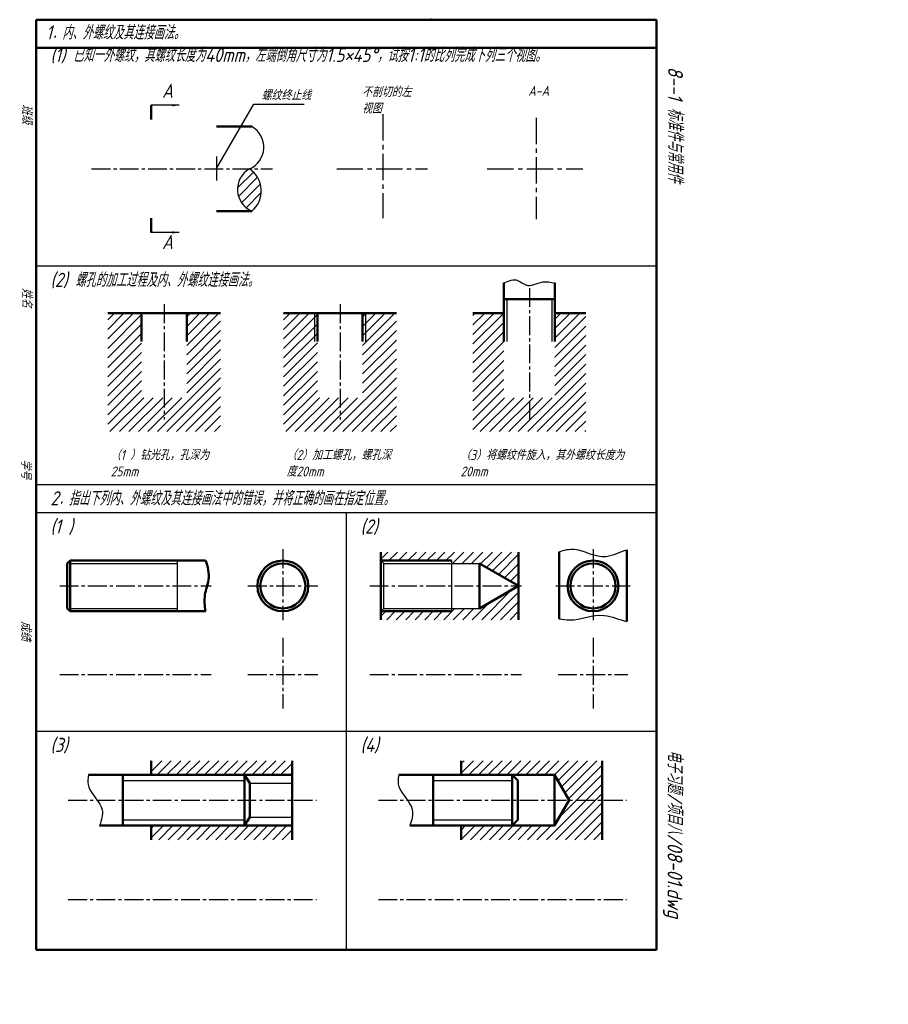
# Model space of a CAD drawing. Header units: millimetres. Extents: x 104 to 412, y -26 to 323.
import ezdxf

# ---------------------------------------------------------------- set-up
doc = ezdxf.new("R2010")
doc.units = ezdxf.units.MM
doc.header["$LTSCALE"] = 0.7
doc.linetypes.add('CENTER2', pattern=[28.575, 19.05, -3.175, 3.175, -3.175])
for name, color, linetype in [('剖面线层', 7, 'Continuous'), ('尺寸层', 221, 'Continuous'), ('细实线层', 7, 'Continuous')]:
    doc.layers.add(name, color=color, linetype=linetype)
for name, color, linetype, lineweight in [('文字层', 227, 'Continuous', 20), ('点画线层', 3, 'CENTER2', 25), ('粗实线层', 7, 'Continuous', 50)]:
    doc.layers.add(name, color=color, linetype=linetype, lineweight=lineweight)
doc.styles.add('工程字体（斜）', font='gbeitc.shx', dxfattribs={"bigfont": 'gbcbig.shx'})
doc.styles.add('工程斜体', font='gbeitc.shx', dxfattribs={"bigfont": 'gbcbig.shx'})
doc.dimstyles.new('gb35', dxfattribs={"dimtxt": 2.5, "dimasz": 2.5, "dimexe": 2, "dimexo": 0, "dimgap": 1, "dimtad": 1, "dimdsep": 46, "dimtxsty": '工程字体（斜）', "dimcen": 0, "dimadec": 0, "dimazin": 0, "dimtfac": 1, "dimtmove": 0, "dimatfit": 3, "dimfxl": 0, "dimarcsym": 0})
pattern_1 = [(45, (159.1167, -39.2018), (-1.683798, 1.683798), [])]
pattern_2 = [(45, (163.9586, -44.3612), (-1.683798, 1.683798), [])]

msp = doc.modelspace()

# ---------------------------------------------------------------- hatches: boundary and pattern name
at = {"layer": '剖面线层', "ltscale": 0.5}
h = msp.add_hatch(dxfattribs=at)
h.set_pattern_fill('ANSI31', scale=0.75, style=0)
h.set_pattern_definition([(45, (158.099, -49.5313), (-1.683798, 1.683798), [])])
h.paths.add_polyline_path([(185.69, 270.22, 0.622996), (186.57, 255.22, 0.503814)])
h = msp.add_hatch(dxfattribs=at)
h.set_pattern_fill('ANSI31', scale=0.75, style=0)
h.set_pattern_definition(pattern_1)
h.paths.add_polyline_path([(147.44, 219), (135.44, 219), (135.44, 177), (175.44, 177), (175.44, 219), (163.44, 219), (163.44, 189), (147.44, 189)])
h = msp.add_hatch(dxfattribs=at)
h.set_pattern_fill('ANSI31', scale=0.75, style=0)
h.set_pattern_definition([(45, (221.5007, -39.2018), (-1.683798, 1.683798), [])])
h.paths.add_polyline_path([(209.83, 219), (197.83, 219), (197.83, 177), (237.83, 177), (237.83, 219), (225.83, 219), (225.83, 189), (209.83, 189)])
h = msp.add_hatch(dxfattribs=at)
h.set_pattern_fill('ANSI31', scale=0.75, style=0)
h.set_pattern_definition(pattern_2)
h.paths.add_polyline_path([(281.16, 134.26), (232.31, 134.26), (232.31, 131.26), (257.31, 131.26), (257.31, 130.26), (267.31, 130.26), (281.16, 122.26)])
h.paths.add_polyline_path([(281.16, 122.26), (267.31, 114.26), (257.31, 114.26), (257.31, 113.26), (232.31, 113.26), (232.31, 110.26), (281.16, 110.26)])
h = msp.add_hatch(dxfattribs=at)
h.set_pattern_fill('ANSI31', scale=0.75, style=0)
h.set_pattern_definition(pattern_2)
h.paths.add_polyline_path([(310.81, 60.22), (260.81, 60.22), (260.81, 55.22), (293.9, 55.22), (299.1, 46.22), (310.81, 46.22)])
h.paths.add_polyline_path([(310.81, 46.22), (299.1, 46.22), (293.9, 37.22), (260.81, 37.22), (260.81, 32.22), (310.81, 32.22)])
at = {"layer": '细实线层', "ltscale": 0.5}
h = msp.add_hatch(dxfattribs=at)
h.set_pattern_fill('ANSI31', scale=0.75, style=0)
h.set_pattern_definition(pattern_1)
h.paths.add_polyline_path([(304.98, 219), (293.98, 219), (293.98, 189), (275.98, 189), (275.98, 219), (264.98, 219), (264.98, 177), (304.98, 177)])
h = msp.add_hatch(dxfattribs=at)
h.set_pattern_fill('ANSI31', scale=0.75, style=0)
h.set_pattern_definition([(45, (163.9586, -38.1928), (-1.6838, 1.6838), [])])
h.paths.add_polyline_path([(200.81, 60.22), (150.81, 60.22), (150.81, 55.22), (200.81, 55.22)])
h.paths.add_polyline_path([(200.81, 37.22), (150.81, 37.22), (150.81, 32.22), (200.81, 32.22)])

# ---------------------------------------------------------------- linework, layer by layer
at = {"layer": '剖面线层', "color": 7, "ltscale": 0.5}
for p, q in [((330.01, 235.63), (110.01, 235.63)), ((330.01, 158.13), (110.01, 158.13)), ((330.01, 148.13), (110.01, 148.13)), ((220.01, 148.13), (220.01, -6.87)), ((330.01, 70.63), (110.01, 70.63))]:
    msp.add_line(p, q, dxfattribs=at)
at = {"layer": '尺寸层', "color": 7, "ltscale": 0.5}
for p, q in [((174.05, 270.3), (187.26, 293.19)), ((187.26, 293.19), (205.1, 293.19))]:
    msp.add_line(p, q, dxfattribs=at)
at = {"layer": '点画线层', "color": 7, "ltscale": 0.7}
for p, q in [((233.05, 289.58), (233.05, 252.68)), ((287.4, 288.34), (287.4, 252.4)), ((216.64, 270.22), (248.89, 270.22)), ((270.07, 270.22), (303.92, 270.22))]:
    msp.add_line(p, q, dxfattribs=at)
at = {"layer": '点画线层', "color": 7, "ltscale": 0.5}
for p, q in [((129.73, 270.22), (193.91, 270.22)), ((284.98, 227.91), (284.98, 181.31)), ((155.44, 222.18), (155.44, 181.31)), ((217.83, 222.18), (217.83, 181.31)), ((197.55, 135.23), (197.55, 110.09)), ((307.55, 135.23), (307.55, 110.09)), ((118.4, 122.26), (172.18, 122.26)), ((185.17, 122.26), (209.93, 122.26)), ((228.4, 122.26), (282.18, 122.26)), ((294.32, 122.26), (320.75, 122.26)), ((197.55, 103.86), (197.55, 78.72)), ((307.55, 103.86), (307.55, 78.72)), ((118.4, 90.88), (172.18, 90.88)), ((185.17, 90.88), (209.93, 90.88)), ((228.4, 90.88), (282.18, 90.88)), ((295.17, 90.88), (319.93, 90.88)), ((121.43, 46.22), (209.45, 46.22)), ((231.43, 46.22), (319.45, 46.22)), ((121.43, 11.05), (209.45, 11.05)), ((231.43, 11.05), (319.45, 11.05))]:
    msp.add_line(p, q, dxfattribs=at)
at = {"layer": '粗实线层', "color": 7, "ltscale": 0.5}
for p, q in [((110.01, 323.13), (110.01, -6.87)), ((320.01, 323.13), (110.01, 323.13)), ((330.01, 323.13), (320.01, 323.13)), ((330.01, -6.87), (330.01, 323.13)), ((330.01, 313.13), (110.01, 313.13)), ((150.83, 287.78), (150.83, 292.78)), ((174.05, 285.22), (186.57, 285.22)), ((186.57, 255.22), (174.05, 255.22)), ((150.83, 252.66), (150.83, 247.66)), ((275.98, 229.73), (275.98, 209)), ((293.98, 229.73), (293.98, 209)), ((275.98, 224), (293.98, 224)), ((135.44, 219), (175.44, 219)), ((147.44, 219), (147.44, 209)), ((163.44, 219), (163.44, 209)), ((197.83, 219), (237.83, 219)), ((209.83, 219), (209.83, 209)), ((225.83, 219), (225.83, 209)), ((264.98, 219), (275.98, 219)), ((293.98, 219), (304.98, 219)), ((232.31, 134.26), (232.31, 110.26)), ((281.16, 134.26), (281.16, 110.26)), ((295.55, 110.6), (295.55, 134.38)), ((319.55, 109.61), (319.55, 135.1)), ((122.07, 131.26), (121.07, 130.26)), ((121.07, 130.26), (121.07, 114.26)), ((122.07, 131.26), (170.13, 131.26)), ((122.07, 131.26), (122.07, 131.26)), ((122.07, 131.26), (122.07, 113.26)), ((232.31, 131.26), (257.31, 131.26)), ((267.31, 130.26), (267.31, 114.26)), ((267.31, 130.26), (281.16, 122.26)), ((281.16, 122.26), (267.31, 114.26)), ((122.07, 113.26), (121.07, 114.26)), ((122.07, 113.26), (170.13, 113.26)), ((257.31, 113.26), (232.31, 113.26)), ((150.81, 55.22), (150.81, 60.22)), ((200.81, 60.22), (200.81, 32.22)), ((260.81, 55.22), (260.81, 60.22)), ((310.81, 60.22), (310.81, 32.22)), ((128.68, 55.22), (200.81, 55.22)), ((140.81, 37.22), (140.81, 55.22)), ((183.9, 55.22), (183.9, 37.22)), ((185.9, 52.22), (183.9, 55.22)), ((238.68, 55.22), (293.9, 55.22)), ((250.81, 37.22), (250.81, 55.22)), ((278.9, 55.22), (278.9, 37.22)), ((280.9, 53.22), (278.9, 55.22)), ((280.9, 53.22), (280.9, 39.22)), ((293.9, 55.22), (293.9, 37.22)), ((293.9, 55.22), (299.1, 46.22)), ((185.9, 52.22), (185.9, 40.22)), ((299.1, 46.22), (293.9, 37.22)), ((185.9, 40.22), (183.9, 37.22)), ((280.9, 39.22), (278.9, 37.22)), ((132.58, 37.22), (200.81, 37.22)), ((150.81, 37.22), (150.81, 32.22)), ((242.58, 37.22), (293.9, 37.22)), ((260.81, 37.22), (260.81, 32.22)), ((110.01, -6.87), (320.01, -6.87)), ((320.01, -6.87), (330.01, -6.87))]:
    msp.add_line(p, q, dxfattribs=at)
for centre, radius in [((197.55, 122.26), 9), ((197.55, 122.26), 8), ((307.55, 122.26), 9), ((307.55, 122.26), 8)]:
    msp.add_circle(centre, radius, dxfattribs=at)
msp.add_open_spline([(170.13, 131.26), (170.98, 129.08), (171.88, 124.81), (169.44, 119.04), (169.82, 115.19), (170.13, 113.26)], degree=3, knots=[4.17649, 4.17649, 4.17649, 4.17649, 11.089888, 16.573906, 22.406895, 22.406895, 22.406895, 22.406895], dxfattribs=at)
at = {"layer": '粗实线层', "color": 7}
msp.add_point((250.01, 323.13), dxfattribs=at)
at = {"layer": '细实线层', "color": 7, "ltscale": 0.5}
for p, q in [((174.05, 274.54), (174.05, 266.07)), ((276.98, 224), (276.98, 209)), ((292.98, 224), (292.98, 209)), ((208.83, 219), (208.83, 209)), ((226.83, 219), (226.83, 209)), ((122.07, 130.26), (160.07, 130.26)), ((160.07, 131.26), (160.07, 113.26)), ((233.31, 130.26), (232.31, 131.26)), ((233.31, 130.26), (267.31, 130.26)), ((233.31, 114.26), (233.31, 130.26)), ((257.31, 131.26), (257.31, 113.26)), ((122.07, 114.26), (160.07, 114.26)), ((233.31, 114.26), (232.31, 113.26)), ((233.31, 114.26), (267.31, 114.26)), ((140.81, 53.22), (183.9, 53.22)), ((250.81, 53.22), (278.9, 53.22)), ((185.9, 52.22), (200.81, 52.22)), ((140.81, 39.22), (183.9, 39.22)), ((185.9, 40.22), (200.81, 40.22)), ((250.81, 39.22), (278.9, 39.22))]:
    msp.add_line(p, q, dxfattribs=at)
for centre, radius, start, end in [((182.44, 277.93), 8.37, 292.8046, 60.4955), ((189.81, 262.93), 8.37, 119.5045, 247.1954), ((180.57, 262.39), 9.35, 309.8708, 56.8292)]:
    msp.add_arc(centre, radius, start, end, dxfattribs=at)
msp.add_spline([(275.98, 229.73), (280.83, 230.66), (283.68, 229.01), (289.72, 230.1), (293.98, 229.73)], degree=3, dxfattribs=at)
for points, knots in [([(295.55, 134.38), (297.35, 135.02), (302.85, 136.22), (310.14, 130.66), (317.29, 134.41), (319.55, 135.1)], [4.547001, 4.547001, 4.547001, 4.547001, 10.126039, 21.753332, 28.520584, 28.520584, 28.520584, 28.520584]), ([(295.55, 110.6), (296.8, 110.33), (302.09, 109.6), (309.96, 113.47), (316.95, 110.24), (319.55, 109.61)], [4.024041, 4.024041, 4.024041, 4.024041, 7.82494, 20.197504, 28.107196, 28.107196, 28.107196, 28.107196]), ([(128.68, 55.22), (128.32, 53.7), (128.21, 49.31), (134.68, 44.28), (133.27, 39.13), (132.58, 37.22)], [6.745382, 6.745382, 6.745382, 6.745382, 11.469055, 20.794129, 26.266385, 26.266385, 26.266385, 26.266385]), ([(238.68, 55.22), (238.32, 53.7), (238.21, 49.31), (244.68, 44.28), (243.27, 39.13), (242.58, 37.22)], [6.745382, 6.745382, 6.745382, 6.745382, 11.469055, 20.794129, 26.266385, 26.266385, 26.266385, 26.266385])]:
    msp.add_open_spline(points, degree=3, knots=knots, dxfattribs=at)
at = {"layer": '细实线层', "color": 7}
msp.add_point((250.01, 323.13), dxfattribs=at)

# ---------------------------------------------------------------- texts
at = {"layer": '尺寸层', "color": 7, "ltscale": 0.5, "insert": (189.97, 298.07), "char_height": 3.5, "width": 19.2122, "attachment_point": 1, "style": '工程斜体'}
msp.add_mtext('螺纹终止线', dxfattribs=at)
at = {"layer": '文字层', "color": 7, "style": '工程字体（斜）'}
for s, p in [('班级', (105.04, 293.1)), ('姓名', (105.02, 228.01)), ('学号', (104.64, 167.24)), ('成绩', (104.64, 109.81))]:
    msp.add_text(s, height=3.5, rotation=270, dxfattribs=at).set_placement(p)
at = {"layer": '细实线层', "color": 7, "ltscale": 0.5}
for s, style, p in [('    8--1 标准件与常用件  ', '工程字体（斜）', (334.18, 317.85)), ('电子习题/项目八/08-01.dwg', '工程斜体', (334.01, 64.07))]:
    msp.add_text(s, height=5.25, rotation=270, dxfattribs=dict(at, style=style)).set_placement(p)
at = {"layer": '细实线层', "color": 7, "attachment_point": 1, "style": '工程斜体'}
for s, insert, char_height, width in [('1．内、外螺纹及其连接画法。', (113.55, 321.1), 5, 182.9185), ('(1) 已知一外螺纹，其螺纹长度为40mm，左端倒角尺寸为1.5×{\\Fgbeitc,gbcbig|c129;45}°，试按1:1的比列完成下列三个视图。', (115.11, 313.13), 5, 182.9185), ('A', (154.71, 300.41), 5, 8.9001), ('不剖切的左视图', (225.61, 299.21), 3.5, 19.2122), ('A-A', (284.57, 299.62), 3.5, 8.9001), ('A', (154.71, 246.76), 5, 8.9001), ('(2) 螺孔的加工过程及内、外螺纹连接画法。', (115.11, 233.34), 5, 182.9185), ('（1 ）钻光孔，孔深为25mm', (136.48, 170.44), 3.5, 35.0131), ('（2）加工螺孔，螺孔深度20mm', (198.86, 170.44), 3.5, 39.6119), ('（3）将螺纹件旋入，其外螺纹长度为20mm', (260.52, 170.44), 3.5, 60.5551), ('2．指出下列内、外螺纹及其连接画法中的错误，并将正确的画在指定位置。', (115.11, 155.84), 5, 182.9185), ('(1 )', (115.11, 145.84), 5, 15.0742), ('(2)', (225.11, 145.84), 5, 7.3267), ('(3)', (115.11, 68.34), 5, 6.744), ('(4)', (225.11, 68.34), 5, 7.7652)]:
    msp.add_mtext(s, dxfattribs=dict(at, insert=insert, char_height=char_height, width=width))

# ---------------------------------------------------------------- leaders
at = {"layer": '尺寸层', "color": 7, "ltscale": 0.5}
for points in [[(160.83, 292.78), (150.83, 292.78)], [(160.83, 247.66), (150.83, 247.66)]]:
    msp.add_leader(points, dimstyle='gb35', override={"dimgap": 1, "dimtad": 0}, dxfattribs=at)

doc.saveas('drawing.dxf')
